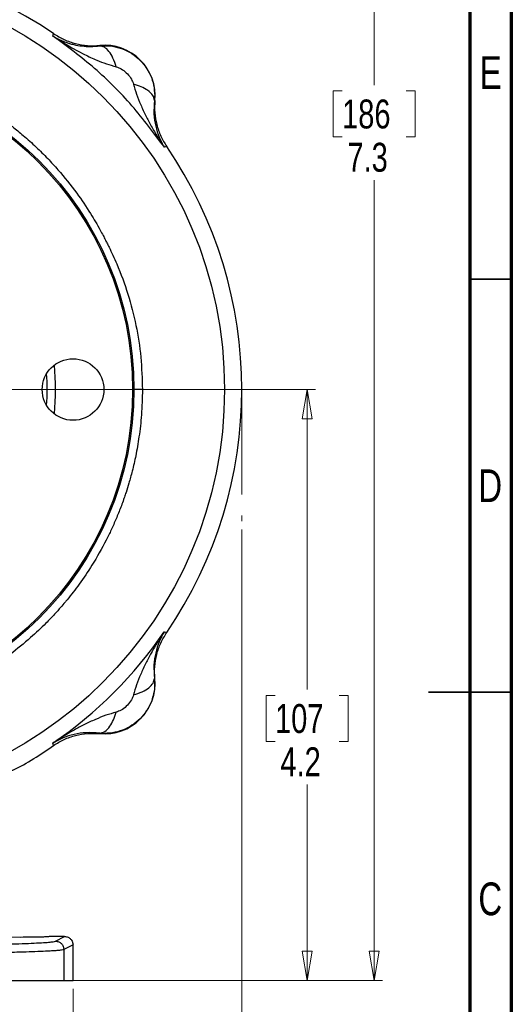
# Model space of a CAD drawing. Header units: inches. Extents: x 0.6 to 16.3, y 0.2 to 11.5.
# Tile 16 of 17: x 14 to 16.3, y 4.4 to 9.1. Entities that reach past the tile are written whole.
import ezdxf

# ---------------------------------------------------------------- set-up
doc = ezdxf.new("R2010")
doc.units = ezdxf.units.IN
doc.header["$MEASUREMENT"] = 0
doc.linetypes.add('CENTERX2', pattern=[0.8, 0.5, -0.1, 0.1, -0.1])
doc.styles.add('SLDTEXTSTYLE0', font='TXT', dxfattribs={"width": 0.75})
doc.dimstyles.new('SLDDIMSTYLE0', dxfattribs={"dimtxt": 0.137795, "dimasz": 0.14, "dimexe": 0, "dimexo": 0.0625, "dimgap": 0.034449, "dimtad": 0, "dimtih": 1, "dimtoh": 1, "dimdec": 1, "dimlfac": 1.5, "dimrnd": 1e-09, "dimzin": 12, "dimdsep": 46, "dimtxsty": 'SLDTEXTSTYLE0', "dimblk1": 'CLOSED', "dimblk2": 'CLOSED', "dimsah": 1, "dimcen": 0.09, "dimadec": 0, "dimazin": 3, "dimtfac": 1, "dimtdec": 1, "dimtofl": 0, "dimtmove": 0, "dimatfit": 3, "dimldrblk": 'CLOSED', "dimfxl": 0, "dimfrac": 2, "dimtolj": 1, "dimtzin": 12, "dimarcsym": 0})
doc.dimstyles.new('SLDDIMSTYLE1', dxfattribs={"dimtxt": 0.137795, "dimasz": 0.14, "dimexe": 0, "dimexo": 0.0625, "dimgap": 0.034449, "dimtad": 0, "dimdec": 1, "dimlfac": 1.5, "dimrnd": 1e-09, "dimzin": 12, "dimdsep": 46, "dimtxsty": 'SLDTEXTSTYLE0', "dimblk1": 'CLOSED', "dimblk2": 'CLOSED', "dimsah": 1, "dimcen": 0.09, "dimadec": 0, "dimazin": 3, "dimtfac": 1, "dimtdec": 1, "dimtofl": 0, "dimtmove": 0, "dimatfit": 3, "dimldrblk": 'CLOSED', "dimfxl": 0, "dimfrac": 2, "dimtolj": 1, "dimtzin": 12, "dimarcsym": 0})
doc.dimstyles.new('SLDDIMSTYLE3', dxfattribs={"dimtxt": 0.137795, "dimasz": 0.14, "dimexe": 0, "dimexo": 0.0625, "dimgap": 0.034449, "dimtad": 0, "dimdec": 1, "dimlfac": 1.5, "dimrnd": 1e-09, "dimzin": 12, "dimdsep": 46, "dimtxsty": 'SLDTEXTSTYLE0', "dimblk1": 'CLOSED', "dimblk2": 'CLOSED', "dimsah": 1, "dimcen": 0.09, "dimadec": 0, "dimazin": 3, "dimtfac": 1, "dimtofl": 0, "dimtmove": 0, "dimatfit": 3, "dimldrblk": 'CLOSED', "dimfxl": 0, "dimfrac": 2, "dimtolj": 1, "dimtzin": 12, "dimarcsym": 0})

# ---------------------------------------------------------------- blocks, each defined once
blk = doc.blocks.new('_Closed')
at = {"color": 0, "linetype": 'ByBlock', "lineweight": -2}
for p, q in [((-1, 0.166667), (0, 0)), ((-1, 0.166667), (-1, -0.166667)), ((0, 0), (-1, -0.166667)), ((0, 0), (-1, 0))]:
    blk.add_line(p, q, dxfattribs=at)
blk = doc.blocks.new('_D')
at = {"color": 7, "linetype": 'Continuous', "lineweight": 0}
for p, q in [((13.5315, 9.342), (15.7252, 9.342)), ((15.6858, 9.342), (15.6858, 8.7395)), ((15.5331, 8.7115), (15.4911, 8.7115)), ((15.4911, 8.7115), (15.4911, 8.4927)), ((15.8385, 8.7115), (15.8805, 8.7115)), ((15.8805, 8.7115), (15.8805, 8.4927)), ((15.4911, 8.4927), (15.5331, 8.4927)), ((15.8805, 8.4927), (15.8385, 8.4927)), ((15.6858, 4.4723), (15.6858, 8.2866)), ((14.248, 4.4723), (15.7252, 4.4723))]:
    blk.add_line(p, q, dxfattribs=at)
at = {"color": 7, "linetype": 'Continuous', "lineweight": 18, "xscale": 0.14, "yscale": 0.14}
for p, rotation in [((15.6858, 9.342), 90.0000000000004), ((15.6858, 4.4723), 270.0000000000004)]:
    blk.add_blockref('_Closed', p, dxfattribs=dict(at, rotation=rotation))
at = {"color": 7, "linetype": 'Continuous', "lineweight": 18, "char_height": 0.1378, "attachment_point": 1, "style": 'SLDTEXTSTYLE0'}
for s, insert in [('186', (15.5331, 8.6704)), ('7.3', (15.5585, 8.4642))]:
    blk.add_mtext(s, dxfattribs=dict(at, insert=insert))
blk = doc.blocks.new('_D_1')
at = {"color": 7, "linetype": 'Continuous', "lineweight": 0}
for p, q in [((15.0559, 6.6217), (15.0559, 3.0942)), ((12.1692, 4.7136), (12.1692, 3.0942)), ((13.9584, 3.3321), (13.9164, 3.3321)), ((13.9164, 3.3321), (13.9164, 3.1133)), ((14.2638, 3.3321), (14.3058, 3.3321)), ((14.3058, 3.3321), (14.3058, 3.1133)), ((12.1692, 3.1336), (13.7955, 3.1336)), ((13.9164, 3.1133), (13.9584, 3.1133)), ((14.3058, 3.1133), (14.2638, 3.1133)), ((15.0559, 3.1336), (14.4267, 3.1336))]:
    blk.add_line(p, q, dxfattribs=at)
at = {"color": 7, "linetype": 'Continuous', "lineweight": 18, "xscale": 0.14, "yscale": 0.14, "rotation": 180.0000000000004}
blk.add_blockref('_Closed', (12.1692, 3.1336), dxfattribs=at)
at = {"color": 7, "linetype": 'Continuous', "lineweight": 18, "xscale": 0.14, "yscale": 0.14}
blk.add_blockref('_Closed', (15.0559, 3.1336), dxfattribs=at)
at = {"color": 7, "linetype": 'Continuous', "lineweight": 18, "char_height": 0.1378, "attachment_point": 1, "style": 'SLDTEXTSTYLE0'}
for s, insert in [('110', (13.9584, 3.2909)), ('4.3', (13.9838, 3.0848))]:
    blk.add_mtext(s, dxfattribs=dict(at, insert=insert))
blk = doc.blocks.new('_D_3')
at = {"color": 7, "linetype": 'Continuous', "lineweight": 0}
for p, q in [((13.8175, 7.2887), (15.4061, 7.2887)), ((15.3667, 7.2887), (15.3667, 5.859)), ((15.214, 5.8311), (15.172, 5.8311)), ((15.172, 5.8311), (15.172, 5.6123)), ((15.5194, 5.8311), (15.5614, 5.8311)), ((15.5614, 5.8311), (15.5614, 5.6123)), ((15.172, 5.6123), (15.214, 5.6123)), ((15.5614, 5.6123), (15.5194, 5.6123)), ((15.3667, 4.4723), (15.3667, 5.4061)), ((14.248, 4.4723), (15.4061, 4.4723))]:
    blk.add_line(p, q, dxfattribs=at)
at = {"color": 7, "linetype": 'Continuous', "lineweight": 18, "xscale": 0.14, "yscale": 0.14}
for p, rotation in [((15.3667, 7.2887, -0.4912), 90.0000000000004), ((15.3667, 4.4723, -0.4912), 270.0000000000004)]:
    blk.add_blockref('_Closed', p, dxfattribs=dict(at, rotation=rotation))
at = {"color": 7, "linetype": 'Continuous', "lineweight": 18, "char_height": 0.1378, "attachment_point": 1, "style": 'SLDTEXTSTYLE0'}
for s, insert in [('107', (15.214, 5.7899)), ('4.2', (15.2394, 5.5838))]:
    blk.add_mtext(s, dxfattribs=dict(at, insert=insert))
blk = doc.blocks.new('_D_4')
at = {"color": 7, "linetype": 'Continuous', "lineweight": 0}
for p, q in [((12.1692, 4.7136), (12.1692, 3.6941)), ((14.2525, 4.4329), (14.2525, 3.6941)), ((13.263, 3.9319), (13.221, 3.9319)), ((13.221, 3.9319), (13.221, 3.7132)), ((13.4666, 3.9319), (13.5086, 3.9319)), ((13.5086, 3.9319), (13.5086, 3.7132)), ((12.1692, 3.7335), (13.1002, 3.7335)), ((13.221, 3.7132), (13.263, 3.7132)), ((13.5086, 3.7132), (13.4666, 3.7132)), ((14.2525, 3.7335), (13.6295, 3.7335))]:
    blk.add_line(p, q, dxfattribs=at)
at = {"color": 7, "linetype": 'Continuous', "lineweight": 18, "xscale": 0.14, "yscale": 0.14, "rotation": 180.0000000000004}
blk.add_blockref('_Closed', (12.1692, 3.7335, -0.4912), dxfattribs=at)
at = {"color": 7, "linetype": 'Continuous', "lineweight": 18, "xscale": 0.14, "yscale": 0.14}
blk.add_blockref('_Closed', (14.2525, 3.7335, -0.4912), dxfattribs=at)
at = {"color": 7, "linetype": 'Continuous', "lineweight": 18, "char_height": 0.1378, "attachment_point": 1, "style": 'SLDTEXTSTYLE0'}
for s, insert in [('79', (13.263, 3.8908)), ('3.1', (13.2376, 3.6846))]:
    blk.add_mtext(s, dxfattribs=dict(at, insert=insert))

msp = doc.modelspace()

# ---------------------------------------------------------------- linework, layer by layer
at = {"color": 7, "linetype": 'Continuous', "lineweight": 70}
for p, q in [((16.3386, 11.4961), (16.3386, 0.1969)), ((16.1417, 11.2992), (16.1417, 0.3937))]:
    msp.add_line(p, q, dxfattribs=at)
at = {"color": 7, "linetype": 'Continuous', "lineweight": 25}
for p, q in [((14.1566, 8.9731), (14.1583, 8.9788)), ((14.1583, 8.9788), (14.1601, 8.9846)), ((14.3793, 8.926), (14.3794, 8.9281)), ((14.5387, 8.7495), (14.5403, 8.744)), ((14.6399, 8.6654), (14.6411, 8.6887)), ((14.642, 8.6655), (14.6399, 8.6654)), ((14.6985, 8.4463), (14.6926, 8.4445)), ((14.6926, 8.4445), (14.687, 8.4428)), ((14.687, 6.1346), (14.6926, 6.1329)), ((14.6926, 6.1329), (14.6985, 6.1311)), ((14.6399, 5.9119), (14.642, 5.9118)), ((14.4633, 5.7525), (14.4579, 5.7509)), ((14.3794, 5.6492), (14.3793, 5.6514)), ((14.3793, 5.6514), (14.4026, 5.6501)), ((14.1583, 5.5986), (14.1566, 5.6042)), ((14.1601, 5.5927), (14.1583, 5.5986)), ((14.0025, 4.6784), (13.9609, 4.6786)), ((14.2125, 4.6819), (14.1382, 4.6819)), ((14.1687, 4.66), (14.2125, 4.6819)), ((14.2525, 4.642), (14.2087, 4.6201)), ((14.2087, 4.6201), (14.2087, 4.4723)), ((14.2525, 4.4723), (14.2525, 4.642)), ((13.3765, 4.4723), (14.2087, 4.4723)), ((14.2087, 4.4723), (14.2525, 4.4723))]:
    msp.add_line(p, q, dxfattribs=at)
at = {"color": 7, "linetype": 'Continuous', "lineweight": 35}
for p, q in [((16.1417, 7.815), (16.3386, 7.815)), ((16.3386, 5.8465), (15.9449, 5.8465)), ((16.1417, 5.8465), (16.3386, 5.8465))]:
    msp.add_line(p, q, dxfattribs=at)
at = {"color": 8, "linetype": 'Continuous', "lineweight": 25}
msp.add_line((14.5826, 7.2887), (14.5413, 7.2887), dxfattribs=at)
at = {"color": 7, "linetype": 'CENTERX2', "lineweight": 18}
msp.add_line((15.0559, 7.2887), (15.0559, 6.6611), dxfattribs=at)
at = {"color": 7, "linetype": 'Continuous', "lineweight": 25}
for centre, radius in [((13.0025, 7.2887), 1.9709), ((13.0025, 7.2887), 1.54), ((13.0025, 7.2887), 1.5333), ((14.2525, 7.2887), 0.1467)]:
    msp.add_circle(centre, radius, dxfattribs=at)
for centre, radius, start, end in [((13.0025, 7.2887), 2.0533, 55.6839, 124.3161), ((14.4021, 8.6883), 0.2409, 354.581, 95.4189), ((13.0025, 7.2887), 2.0533, 325.6839, 34.3161), ((13.0025, 7.2887), 1.1667, 354.2713, 5.7287), ((13.0025, 7.2887), 2.0419, 304.4163, 325.5837), ((14.4021, 5.8891), 0.2409, 264.581, 5.4189)]:
    msp.add_arc(centre, radius, start, end, dxfattribs=at)
at = {"color": 8, "linetype": 'Continuous', "lineweight": 25}
msp.add_arc((13.0025, 7.2887), 1.1267, 356.1672, 3.8329, dxfattribs=at)
at = {"color": 7, "linetype": 'Continuous', "lineweight": 25}
for points, knots in [([(14.687, 8.4428), (14.6371, 8.5101), (14.5373, 8.6448), (14.3587, 8.8234), (14.224, 8.9232), (14.1566, 8.9731)], [0, 0, 0, 0, 0.333333, 0.666667, 1, 1, 1, 1]), ([(14.1566, 8.9731), (14.18, 8.9581), (14.2288, 8.9267), (14.2987, 8.8885), (14.3745, 8.8522), (14.4267, 8.836), (14.4579, 8.8264)], [0, 0, 0, 0, 0.250559, 0.521546, 0.714072, 1, 1, 1, 1]), ([(14.1566, 8.9731), (14.1628, 8.9695), (14.1752, 8.9622), (14.1957, 8.9523), (14.2157, 8.9442), (14.2361, 8.9375), (14.2614, 8.9307), (14.2944, 8.9251), (14.335, 8.9222), (14.3646, 8.9247), (14.3793, 8.926)], [0, 0, 0, 0, 0.103377, 0.209042, 0.323267, 0.407699, 0.506055, 0.67654, 0.839805, 1, 1, 1, 1]), ([(14.1601, 8.9846), (14.1766, 8.9745), (14.2095, 8.9544), (14.2644, 8.9357), (14.3216, 8.9255), (14.3601, 8.9272), (14.3794, 8.9281)], [0, 0, 0, 0, 0.250013, 0.500008, 0.749999, 1, 1, 1, 1]), ([(14.3793, 8.926), (14.3957, 8.9267), (14.4285, 8.928), (14.4771, 8.9171), (14.5227, 8.8971), (14.5632, 8.8677), (14.5969, 8.8305), (14.622, 8.7869), (14.6381, 8.7389), (14.6401, 8.7055), (14.6411, 8.6887)], [0, 0, 0, 0, 0.1241952, 0.2483667, 0.372643, 0.4971513, 0.6220179, 0.747367, 0.873321, 1, 1, 1, 1]), ([(14.4579, 8.8264), (14.4531, 8.8407), (14.4435, 8.8693), (14.4236, 8.9013), (14.4016, 8.9224), (14.3867, 8.9248), (14.3793, 8.926)], [0, 0, 0, 0, 0.250212, 0.500207, 0.750087, 1, 1, 1, 1]), ([(11.4227, 7.2887), (11.426, 7.3575), (11.4327, 7.495), (11.476, 7.6975), (11.5292, 7.8528), (11.5802, 7.9669), (11.6205, 8.0463), (11.6701, 8.1315), (11.7304, 8.2215), (11.8028, 8.3146), (11.8721, 8.391), (11.9328, 8.4502), (11.98, 8.4925), (12.0286, 8.5326), (12.0785, 8.5704), (12.1549, 8.6234), (12.2605, 8.686), (12.3721, 8.7377), (12.4575, 8.7702), (12.5139, 8.7892), (12.5678, 8.8052), (12.6191, 8.8186), (12.6675, 8.8295), (12.7131, 8.8384), (12.7759, 8.8488), (12.8494, 8.8576), (12.9228, 8.8624), (12.9716, 8.8638), (13.0077, 8.8644), (13.0427, 8.8645), (13.0813, 8.8635), (13.1199, 8.8616), (13.1584, 8.8587), (13.1969, 8.8548), (13.2352, 8.8499), (13.2735, 8.8441), (13.3496, 8.8305), (13.4626, 8.8029), (13.6087, 8.7509), (13.7488, 8.6845), (13.8521, 8.622), (13.9225, 8.5726), (13.9677, 8.5385), (14.0196, 8.4961), (14.076, 8.4455), (14.131, 8.3908), (14.1971, 8.3187), (14.2664, 8.2319), (14.332, 8.1346), (14.3719, 8.0664), (14.3948, 8.0239), (14.4062, 8.002), (14.4156, 7.9835), (14.4276, 7.9594), (14.4427, 7.9278), (14.4754, 7.8541), (14.516, 7.7438), (14.5541, 7.5948), (14.5781, 7.4426), (14.5811, 7.34), (14.5826, 7.2887)], [0, 0, 0, 0, 0.041645, 0.083254, 0.124839, 0.140866, 0.158827, 0.178724, 0.200561, 0.224343, 0.250076, 0.262929, 0.27571, 0.28842, 0.301056, 0.313618, 0.344685, 0.375272, 0.387948, 0.39996, 0.411308, 0.421995, 0.432019, 0.441382, 0.450084, 0.470606, 0.486141, 0.494593, 0.500185, 0.507976, 0.515769, 0.523565, 0.531364, 0.539165, 0.546968, 0.554773, 0.56258, 0.59381, 0.625056, 0.656309, 0.687559, 0.697977, 0.708393, 0.721831, 0.738545, 0.754207, 0.768816, 0.797724, 0.821377, 0.839784, 0.845581, 0.85057, 0.85475, 0.858121, 0.866876, 0.875952, 0.906914, 0.937916, 0.968947, 1, 1, 1, 1]), ([(14.4579, 8.8264), (14.4659, 8.8235), (14.4833, 8.8171), (14.5067, 8.7983), (14.5271, 8.7756), (14.535, 8.7577), (14.5387, 8.7495)], [0, 0, 0, 0, 0.223042, 0.490179, 0.763244, 1, 1, 1, 1]), ([(14.5403, 8.744), (14.5449, 8.7277), (14.5544, 8.6937), (14.5747, 8.6436), (14.5983, 8.5934), (14.6253, 8.5428), (14.6546, 8.4926), (14.6762, 8.4594), (14.687, 8.4428)], [0, 0, 0, 0, 0.148633, 0.307887, 0.478552, 0.643419, 0.821468, 1, 1, 1, 1]), ([(14.6399, 8.6654), (14.6383, 8.6737), (14.6352, 8.6904), (14.6106, 8.7132), (14.5782, 8.7315), (14.5529, 8.7399), (14.5403, 8.744)], [0, 0, 0, 0, 0.279863, 0.5595238, 0.7797428, 1, 1, 1, 1]), ([(14.6399, 8.6654), (14.6384, 8.6438), (14.6355, 8.5998), (14.6449, 8.5427), (14.6611, 8.4896), (14.6783, 8.4584), (14.687, 8.4428)], [0, 0, 0, 0, 0.238218, 0.486489, 0.742046, 1, 1, 1, 1]), ([(14.642, 8.6655), (14.6411, 8.6463), (14.6394, 8.6077), (14.6496, 8.5506), (14.6683, 8.4956), (14.6884, 8.4627), (14.6985, 8.4463)], [0, 0, 0, 0, 0.250001, 0.499992, 0.749987, 1, 1, 1, 1]), ([(14.5826, 7.2887), (14.5817, 7.2483), (14.5801, 7.1728), (14.568, 7.0675), (14.5526, 6.9782), (14.5357, 6.9046), (14.5198, 6.8465), (14.507, 6.8054), (14.4981, 6.7787), (14.4932, 6.7646), (14.4874, 6.7485), (14.4798, 6.7279), (14.4689, 6.7), (14.4576, 6.6728), (14.4461, 6.6464), (14.4344, 6.6208), (14.4225, 6.5959), (14.3938, 6.5384), (14.3488, 6.4589), (14.2854, 6.3647), (14.2434, 6.3102), (14.2215, 6.2835), (14.2181, 6.2794), (14.2089, 6.2684), (14.1912, 6.2476), (14.1613, 6.2144), (14.1142, 6.1652), (14.0449, 6.0998), (13.9472, 6.0201), (13.8616, 5.9619), (13.7993, 5.9247), (13.7703, 5.9082), (13.7403, 5.8919), (13.7095, 5.876), (13.6777, 5.8606), (13.645, 5.8455), (13.6114, 5.831), (13.568, 5.8134), (13.5167, 5.7945), (13.4606, 5.7763), (13.4124, 5.7626), (13.3735, 5.7527), (13.3415, 5.7453), (13.3225, 5.7414), (13.3134, 5.7395)], [0, 0, 0, 0, 0.0557735, 0.1045539, 0.1463402, 0.1811314, 0.2089266, 0.2297254, 0.2407327, 0.2478041, 0.2503317, 0.2644201, 0.2782377, 0.2917844, 0.3050602, 0.3180652, 0.3307995, 0.343263, 0.406954, 0.4569115, 0.5003478, 0.5021055, 0.5045931, 0.5078106, 0.5218421, 0.5424419, 0.5696092, 0.6160428, 0.6741429, 0.7439031, 0.7590299, 0.7744498, 0.790163, 0.8061695, 0.8224695, 0.8390631, 0.8559504, 0.8731316, 0.9038145, 0.9315308, 0.9546576, 0.973194, 0.9871392, 1, 1, 1, 1]), ([(14.687, 6.1346), (14.6762, 6.1179), (14.6546, 6.0847), (14.6253, 6.0346), (14.5983, 5.984), (14.5747, 5.9337), (14.5544, 5.8836), (14.5449, 5.8497), (14.5403, 5.8333)], [0, 0, 0, 0, 0.178529, 0.356578, 0.521448, 0.69211, 0.851366, 1, 1, 1, 1]), ([(14.687, 6.1346), (14.6783, 6.1189), (14.6611, 6.0878), (14.6449, 6.0346), (14.6355, 5.9775), (14.6384, 5.9335), (14.6399, 5.9119)], [0, 0, 0, 0, 0.257954, 0.513511, 0.761782, 1, 1, 1, 1]), ([(14.642, 5.9118), (14.6411, 5.9311), (14.6394, 5.9696), (14.6496, 6.0268), (14.6683, 6.0817), (14.6884, 6.1146), (14.6985, 6.1311)], [0, 0, 0, 0, 0.25, 0.49999, 0.749986, 1, 1, 1, 1]), ([(14.6399, 5.9119), (14.6405, 5.8955), (14.6419, 5.8626), (14.6309, 5.8139), (14.6108, 5.7683), (14.5814, 5.7278), (14.5441, 5.6942), (14.5006, 5.6692), (14.4526, 5.6531), (14.4193, 5.6511), (14.4026, 5.6501)], [0, 0, 0, 0, 0.124527, 0.248938, 0.373361, 0.49792, 0.62274, 0.747946, 0.873659, 1, 1, 1, 1]), ([(14.5403, 5.8333), (14.5546, 5.8381), (14.5831, 5.8477), (14.6151, 5.8676), (14.6362, 5.8896), (14.6386, 5.9045), (14.6399, 5.9119)], [0, 0, 0, 0, 0.250057, 0.5, 0.749943, 1, 1, 1, 1]), ([(14.5403, 5.8333), (14.5374, 5.8254), (14.531, 5.8079), (14.5122, 5.7845), (14.4894, 5.7641), (14.4716, 5.7562), (14.4633, 5.7525)], [0, 0, 0, 0, 0.2230445, 0.4901818, 0.7632452, 1, 1, 1, 1]), ([(14.4579, 5.7509), (14.4415, 5.7463), (14.4076, 5.7368), (14.3575, 5.7165), (14.3072, 5.6929), (14.2566, 5.6659), (14.2065, 5.6366), (14.1733, 5.615), (14.1566, 5.6042)], [0, 0, 0, 0, 0.148633, 0.307887, 0.478552, 0.643419, 0.821468, 1, 1, 1, 1]), ([(14.3793, 5.6514), (14.3876, 5.6529), (14.4043, 5.656), (14.427, 5.6806), (14.4454, 5.713), (14.4537, 5.7383), (14.4579, 5.7509)], [0, 0, 0, 0, 0.279863, 0.559524, 0.779743, 1, 1, 1, 1]), ([(14.3793, 5.6514), (14.3577, 5.6528), (14.3137, 5.6557), (14.2566, 5.6464), (14.2034, 5.6301), (14.1723, 5.6129), (14.1566, 5.6042)], [0, 0, 0, 0, 0.2382183, 0.4864886, 0.7420458, 1, 1, 1, 1]), ([(14.1601, 5.5927), (14.1766, 5.6028), (14.2095, 5.6229), (14.2644, 5.6416), (14.3216, 5.6518), (14.3601, 5.6501), (14.3794, 5.6492)], [0, 0, 0, 0, 0.250014, 0.500009, 0.75, 1, 1, 1, 1]), ([(13.9613, 5.4732), (13.9628, 5.4739), (14.0331, 5.5063), (14.0973, 5.55), (14.1601, 5.5927)], [0, 0, 0, 0, 0.0214292, 1, 1, 1, 1]), ([(13.3765, 4.6404), (13.4078, 4.6404), (13.4714, 4.6404), (13.5666, 4.6409), (13.6619, 4.6417), (13.755, 4.6428), (13.8434, 4.6443), (13.9242, 4.646), (13.9954, 4.648), (14.0555, 4.6503), (14.1031, 4.6526), (14.1376, 4.6551), (14.1605, 4.6576), (14.166, 4.6592), (14.1687, 4.66)], [0, 0, 0, 0, 0.078011, 0.158258, 0.240636, 0.326184, 0.412683, 0.499946, 0.587193, 0.673703, 0.75929, 0.841671, 0.921953, 1, 1, 1, 1]), ([(14.1382, 4.6819), (14.1364, 4.6815), (14.1336, 4.6808), (14.1167, 4.68), (14.0992, 4.6794), (14.0774, 4.6789), (14.0459, 4.6785), (14.0196, 4.6784), (14.0025, 4.6784)], [0, 0, 0, 0, 0.239495, 0.368412, 0.500056, 0.63169, 0.760581, 1, 1, 1, 1]), ([(14.2125, 4.6819), (14.2154, 4.6818), (14.2209, 4.6814), (14.2309, 4.6781), (14.2416, 4.6707), (14.2507, 4.6577), (14.2519, 4.6472), (14.2525, 4.642)], [0, 0, 0, 0, 0.136275, 0.265343, 0.500864, 0.749258, 1, 1, 1, 1]), ([(14.2087, 4.6201), (14.2056, 4.6192), (14.1999, 4.6176), (14.1817, 4.6157), (14.1659, 4.6145), (14.1552, 4.6137), (14.1441, 4.613), (14.1328, 4.6124), (14.1105, 4.6113), (14.0735, 4.6097), (14.0225, 4.608), (13.9746, 4.6067), (13.9324, 4.6056), (13.8666, 4.6043), (13.7717, 4.6028), (13.6434, 4.6014), (13.5106, 4.6005), (13.4209, 4.6004), (13.3765, 4.6004)], [0, 0, 0, 0, 0.082064, 0.15481, 0.181308, 0.206313, 0.229825, 0.251844, 0.27237, 0.351197, 0.426194, 0.474076, 0.520255, 0.56473, 0.677215, 0.787254, 0.894849, 1, 1, 1, 1])]:
    msp.add_open_spline(points, degree=3, knots=knots, dxfattribs=at)
msp.add_open_spline([(14.1687, 4.66), (14.174, 4.6594), (14.1844, 4.6582), (14.1976, 4.649), (14.2069, 4.6358), (14.2081, 4.6253), (14.2087, 4.6201)], degree=3, dxfattribs=at)

# ---------------------------------------------------------------- texts
at = {"color": 7, "linetype": 'Continuous', "lineweight": 0, "char_height": 0.1562, "attachment_point": 2, "style": 'SLDTEXTSTYLE0'}
for s, insert in [('E', (16.2405, 8.8769)), ('D', (16.2383, 6.9084)), ('C', (16.2385, 4.9399))]:
    msp.add_mtext(s, dxfattribs=dict(at, insert=insert))

# ---------------------------------------------------------------- dimensions: what is measured, and where the dimension line sits
at = {"color": 7, "linetype": 'Continuous', "lineweight": 18}
for base, p1, picture, middle in [((15.6858, 4.4723), (13.4921, 9.342), '_D', (15.6858, 8.513)), ((15.3667, 4.4723), (13.7782, 7.2887), '_D_3', (15.3667, 5.6326))]:
    dim = msp.add_linear_dim(base=base, p1=p1, p2=(14.2087, 4.4723), angle=90, dimstyle='SLDDIMSTYLE0', dxfattribs=at)
    dim.commit()
    dim.dimension.update_dxf_attribs({"geometry": picture, "text_midpoint": middle, "dimtype": 160})
for base, p1, dimstyle, picture, middle in [((12.1692, 3.1336), (15.0559, 6.6611), 'SLDDIMSTYLE1', '_D_1', (14.1111, 3.1336)), ((12.1692, 3.7335), (14.2525, 4.4723), 'SLDDIMSTYLE3', '_D_4', (13.3648, 3.7335))]:
    dim = msp.add_linear_dim(base=base, p1=p1, p2=(12.1692, 4.753), dimstyle=dimstyle, dxfattribs=at)
    dim.commit()
    dim.dimension.update_dxf_attribs({"geometry": picture, "text_midpoint": middle, "dimtype": 160})

doc.saveas('drawing.dxf')
